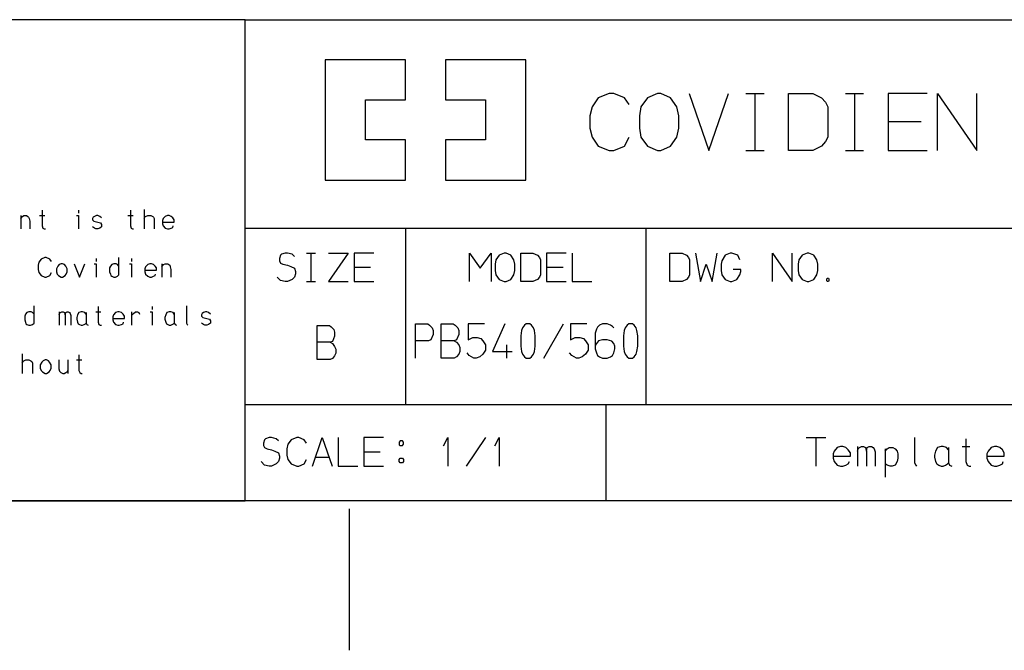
# Model space of a CAD drawing. Extents: x 0 to 1186, y 36 to 805.
# Tile 7 of 12: x 825 to 994, y 37 to 145. Entities that reach past the tile are written whole.
import ezdxf

# ---------------------------------------------------------------- set-up
doc = ezdxf.new("R2010")
doc.units = 0
doc.layers.add('1', color=1, linetype='CONTINUOUS')

msp = doc.modelspace()

# ---------------------------------------------------------------- linework, layer by layer
at = {"layer": '1'}
for p, q in [((863.9, 144.6), (693.68, 144.6)), ((863.9, 62.25), (863.9, 144.6)), ((863.9, 144.6), (1160.43, 144.6)), ((863.9, 62.25), (863.9, 144.6)), ((891.35, 137.75), (877.62, 137.75)), ((877.62, 137.75), (877.62, 117.15)), ((891.35, 130.88), (891.35, 137.75)), ((911.95, 137.75), (898.22, 137.75)), ((898.22, 137.75), (898.22, 130.88)), ((911.95, 117.15), (911.95, 137.75)), ((926.27, 132), (924.37, 131.23)), ((927.05, 132), (926.27, 132)), ((928.87, 131.23), (927.05, 132)), ((934.5, 132), (932.82, 131.23)), ((935.1, 132), (934.5, 132)), ((936.77, 131.23), (935.1, 132)), ((939.95, 132), (943.3, 122.2)), ((943.3, 122.2), (946.67, 132)), ((949.67, 132), (952.8, 132)), ((951.27, 122.2), (951.27, 132)), ((956.97, 122.2), (956.97, 132)), ((956.97, 132), (961.1, 132)), ((961.1, 132), (962.62, 131.23)), ((966.7, 132), (969.82, 132)), ((968.3, 122.2), (968.3, 132)), ((980.7, 132), (974, 132)), ((974, 132), (974, 122.2)), ((982.5, 122.2), (982.5, 132)), ((982.5, 132), (989.22, 122.2)), ((989.22, 122.2), (989.22, 132)), ((884.5, 124.03), (884.5, 130.88)), ((884.5, 130.88), (891.35, 130.88)), ((898.22, 130.88), (905.07, 130.88)), ((905.07, 130.88), (905.07, 124.03)), ((924.37, 131.23), (923.32, 129.7)), ((929.65, 130.1), (928.87, 131.23)), ((932.82, 131.23), (931.67, 129.7)), ((937.85, 129.7), (936.77, 131.23)), ((962.62, 131.23), (963.3, 130.48)), ((963.3, 130.48), (963.7, 129.7)), ((923.32, 129.7), (922.92, 128.18)), ((922.92, 128.18), (922.92, 126.03)), ((931.67, 129.7), (931.45, 128.18)), ((931.45, 128.18), (931.45, 126.03)), ((938.15, 128.18), (937.85, 129.7)), ((938.15, 126.03), (938.15, 128.18)), ((963.7, 129.7), (963.7, 124.5)), ((974, 127.18), (979.65, 127.18)), ((922.92, 126.03), (923.32, 124.5)), ((931.45, 126.03), (931.67, 124.5)), ((937.85, 124.5), (938.15, 126.03)), ((891.35, 124.03), (884.5, 124.03)), ((891.35, 117.15), (891.35, 124.03)), ((905.07, 124.03), (898.22, 124.03)), ((898.22, 124.03), (898.22, 117.15)), ((923.32, 124.5), (924.37, 122.98)), ((928.87, 122.98), (929.65, 124.5)), ((931.67, 124.5), (932.82, 122.98)), ((936.77, 122.98), (937.85, 124.5)), ((963.3, 123.75), (962.62, 122.98)), ((963.7, 124.5), (963.3, 123.75)), ((924.37, 122.98), (926.27, 122.2)), ((926.27, 122.2), (927.05, 122.2)), ((927.05, 122.2), (928.87, 122.98)), ((932.82, 122.98), (934.5, 122.2)), ((934.5, 122.2), (935.1, 122.2)), ((935.1, 122.2), (936.77, 122.98)), ((949.67, 122.2), (952.8, 122.2)), ((961.1, 122.2), (956.97, 122.2)), ((962.62, 122.98), (961.1, 122.2)), ((966.7, 122.2), (969.82, 122.2)), ((974, 122.2), (980.7, 122.2)), ((877.62, 117.15), (891.35, 117.15)), ((898.22, 117.15), (911.95, 117.15)), ((829.15, 112), (829.15, 109.33)), ((835.35, 112), (835.35, 111.48)), ((844.25, 112), (844.25, 109.33)), ((846.6, 112.13), (846.6, 108.8)), ((825.47, 111.1), (825.47, 108.8)), ((825.47, 110.58), (825.8, 110.95)), ((825.8, 110.95), (826.02, 111.1)), ((826.02, 111.1), (826.47, 111.1)), ((826.47, 111.1), (826.67, 110.95)), ((826.67, 110.95), (826.8, 110.83)), ((826.8, 110.83), (826.9, 110.58)), ((826.9, 110.58), (827.05, 110.1)), ((827.05, 110.1), (827.05, 108.8)), ((828.7, 111.1), (829.6, 111.1)), ((835, 111.1), (835.35, 111.1)), ((835.35, 111.1), (835.35, 108.8)), ((837.88, 110.83), (837.78, 110.58)), ((837.78, 110.58), (837.78, 110.35)), ((837.78, 110.35), (838, 110.1)), ((838.1, 110.95), (837.88, 110.83)), ((838, 110.1), (839.13, 109.83)), ((838.43, 111.1), (838.1, 110.95)), ((838.65, 111.1), (838.43, 111.1)), ((839, 110.95), (838.65, 111.1)), ((839.33, 110.7), (839, 110.95)), ((839.13, 109.83), (839.33, 109.58)), ((843.8, 111.1), (844.7, 111.1)), ((846.6, 110.58), (846.73, 110.83)), ((846.73, 110.83), (846.85, 110.95)), ((846.85, 110.95), (847.23, 111.1)), ((847.23, 111.1), (847.73, 111.1)), ((847.73, 111.1), (848.08, 110.95)), ((848.08, 110.95), (848.2, 110.83)), ((848.2, 110.83), (848.33, 110.58)), ((848.33, 110.58), (848.33, 108.8)), ((849.88, 110.58), (849.75, 110.23)), ((849.75, 110.23), (849.75, 109.7)), ((849.75, 109.98), (851.73, 109.98)), ((849.75, 109.7), (849.88, 109.33)), ((850.23, 110.95), (849.88, 110.58)), ((850.63, 111.1), (850.23, 110.95)), ((850.88, 111.1), (850.63, 111.1)), ((851.23, 110.95), (850.88, 111.1)), ((851.5, 110.7), (851.23, 110.95)), ((851.73, 110.35), (851.5, 110.7)), ((851.73, 109.98), (851.73, 110.35)), ((829.15, 109.33), (829.28, 108.93)), ((829.28, 108.93), (829.5, 108.8)), ((829.5, 108.8), (829.7, 108.8)), ((838.1, 108.93), (837.78, 109.18)), ((838.33, 108.8), (838.1, 108.93)), ((838.65, 108.8), (838.33, 108.8)), ((839, 108.93), (838.65, 108.8)), ((839.33, 109.18), (839, 108.93)), ((839.33, 109.58), (839.33, 109.18)), ((844.25, 109.33), (844.38, 108.93)), ((844.38, 108.93), (844.6, 108.8)), ((844.6, 108.8), (844.8, 108.8)), ((849.88, 109.33), (850.23, 108.93)), ((850.23, 108.93), (850.63, 108.8)), ((850.63, 108.8), (850.88, 108.8)), ((850.88, 108.8), (851.23, 108.93)), ((851.23, 108.93), (851.5, 109.05)), ((851.5, 109.05), (851.6, 109.33)), ((863.9, 108.93), (1160.43, 108.93)), ((891.35, 108.93), (891.35, 78.73)), ((932.55, 108.93), (932.55, 78.73)), ((870.78, 104.68), (870.15, 104.48)), ((871.15, 104.68), (870.78, 104.68)), ((871.95, 104.48), (871.15, 104.68)), ((874.4, 104.68), (875.95, 104.68)), ((875.2, 99.78), (875.2, 104.68)), ((878.18, 104.68), (881.53, 104.68)), ((881.53, 104.68), (878.18, 99.78)), ((885.93, 104.68), (882.58, 104.68)), ((882.58, 104.68), (882.58, 99.78)), ((902.35, 99.78), (902.35, 104.68)), ((902.35, 104.68), (904.18, 102.08)), ((904.18, 102.08), (906.05, 104.68)), ((906.05, 104.68), (906.05, 99.78)), ((908.25, 104.68), (907.43, 104.3)), ((908.58, 104.68), (908.25, 104.68)), ((909.4, 104.3), (908.58, 104.68)), ((911.13, 99.78), (911.13, 104.68)), ((911.13, 104.68), (913.18, 104.68)), ((913.18, 104.68), (913.95, 104.3)), ((918.88, 104.68), (915.53, 104.68)), ((915.53, 104.68), (915.53, 99.78)), ((919.9, 104.68), (919.9, 99.78)), ((936.65, 99.78), (936.65, 104.68)), ((936.65, 104.68), (938.73, 104.68)), ((938.73, 104.68), (939.48, 104.3)), ((941.05, 104.68), (941.9, 99.78)), ((943.9, 99.78), (944.75, 104.68)), ((946.98, 104.68), (946.13, 104.3)), ((947.28, 104.68), (946.98, 104.68)), ((948.3, 104.3), (947.28, 104.68)), ((954.23, 99.78), (954.23, 104.68)), ((954.23, 104.68), (957.58, 99.78)), ((957.58, 99.78), (957.58, 104.68)), ((960.15, 104.68), (959.3, 104.3)), ((960.45, 104.68), (960.15, 104.68)), ((961.3, 104.3), (960.45, 104.68)), ((828.6, 103.1), (828.48, 102.6)), ((828.98, 103.63), (828.6, 103.1)), ((829.6, 103.9), (828.98, 103.63)), ((829.85, 103.9), (829.6, 103.9)), ((830.48, 103.63), (829.85, 103.9)), ((830.73, 103.25), (830.48, 103.63)), ((838.38, 103.75), (838.38, 103.25)), ((842.3, 100.95), (842.3, 103.9)), ((844.43, 103.75), (844.43, 103.25)), ((869.98, 104.3), (869.78, 103.73)), ((869.78, 103.73), (869.78, 103.33)), ((869.78, 103.33), (869.98, 102.95)), ((870.15, 104.48), (869.98, 104.3)), ((869.98, 102.95), (870.38, 102.78)), ((872.38, 104.1), (871.95, 104.48)), ((906.85, 103.53), (906.73, 102.78)), ((907.43, 104.3), (906.85, 103.53)), ((909.93, 103.53), (909.4, 104.3)), ((910.1, 102.78), (909.93, 103.53)), ((913.95, 104.3), (914.3, 103.9)), ((914.3, 103.9), (914.48, 103.53)), ((914.48, 103.53), (914.48, 100.93)), ((939.48, 104.3), (939.83, 103.9)), ((939.83, 103.9), (940.03, 103.53)), ((940.03, 103.53), (940.03, 100.93)), ((945.55, 103.33), (945.45, 102.78)), ((946.13, 104.3), (945.55, 103.33)), ((948.65, 103.53), (948.3, 104.3)), ((958.75, 103.53), (958.63, 102.78)), ((959.3, 104.3), (958.75, 103.53)), ((961.83, 103.53), (961.3, 104.3)), ((961.98, 102.78), (961.83, 103.53)), ((828.48, 102.6), (828.48, 101.85)), ((828.48, 101.85), (828.6, 101.35)), ((828.6, 101.35), (828.98, 100.83)), ((830.48, 100.83), (830.73, 101.35)), ((831.83, 102.45), (831.58, 101.98)), ((831.58, 101.98), (831.58, 101.48)), ((831.58, 101.48), (831.73, 101.08)), ((832.05, 102.73), (831.83, 102.45)), ((832.4, 102.85), (832.05, 102.73)), ((832.63, 102.85), (832.4, 102.85)), ((832.95, 102.73), (832.63, 102.85)), ((833.18, 102.45), (832.95, 102.73)), ((833.4, 101.98), (833.18, 102.45)), ((833.28, 101.08), (833.4, 101.48)), ((833.4, 101.48), (833.4, 101.98)), ((834.6, 102.85), (835.55, 100.55)), ((835.55, 100.55), (836.43, 102.85)), ((838.03, 102.85), (838.38, 102.85)), ((838.38, 102.85), (838.38, 100.55)), ((840.83, 102.45), (840.7, 102.13)), ((840.7, 102.13), (840.7, 101.48)), ((840.7, 101.48), (840.83, 101.08)), ((841.05, 102.73), (840.83, 102.45)), ((841.4, 102.85), (841.05, 102.73)), ((841.8, 102.85), (841.4, 102.85)), ((842.05, 102.73), (841.8, 102.85)), ((842.3, 102.45), (842.05, 102.73)), ((844.08, 102.85), (844.43, 102.85)), ((844.43, 102.85), (844.43, 100.55)), ((846.85, 102.33), (846.73, 101.98)), ((846.73, 101.98), (846.73, 101.48)), ((846.73, 101.73), (848.73, 101.73)), ((846.73, 101.48), (846.85, 101.08)), ((847.23, 102.73), (846.85, 102.33)), ((847.6, 102.85), (847.23, 102.73)), ((847.85, 102.85), (847.6, 102.85)), ((848.2, 102.73), (847.85, 102.85)), ((848.48, 102.45), (848.2, 102.73)), ((848.73, 102.13), (848.48, 102.45)), ((848.73, 101.73), (848.73, 102.13)), ((849.63, 102.85), (849.63, 100.55)), ((849.63, 102.33), (849.95, 102.73)), ((849.95, 102.73), (850.18, 102.85)), ((850.18, 102.85), (850.65, 102.85)), ((850.65, 102.85), (850.85, 102.73)), ((850.85, 102.73), (850.98, 102.6)), ((850.98, 102.6), (851.08, 102.33)), ((851.08, 102.33), (851.2, 101.85)), ((851.2, 101.85), (851.2, 100.55)), ((870.38, 102.78), (871.15, 102.58)), ((871.15, 102.58), (871.75, 102.38)), ((871.75, 102.38), (872.38, 102.08)), ((872.38, 102.08), (872.55, 101.5)), ((872.55, 101.5), (872.55, 101.1)), ((882.58, 102.25), (885.4, 102.25)), ((906.73, 102.78), (906.73, 101.68)), ((906.73, 101.68), (906.85, 100.93)), ((909.93, 100.93), (910.1, 101.68)), ((910.1, 101.68), (910.1, 102.78)), ((915.53, 102.25), (918.35, 102.25)), ((941.9, 99.78), (942.88, 102.78)), ((942.88, 102.78), (943.9, 99.78)), ((945.45, 102.78), (945.45, 101.68)), ((945.45, 101.68), (945.55, 100.93)), ((948.8, 101.88), (947.48, 101.88)), ((948.65, 100.93), (948.8, 101.5)), ((948.8, 101.5), (948.8, 101.88)), ((958.63, 102.78), (958.63, 101.68)), ((958.63, 101.68), (958.75, 100.93)), ((961.83, 100.93), (961.98, 101.68)), ((961.98, 101.68), (961.98, 102.78)), ((828.98, 100.83), (829.6, 100.55)), ((829.6, 100.55), (829.85, 100.55)), ((829.85, 100.55), (830.48, 100.83)), ((831.73, 101.08), (831.95, 100.83)), ((831.95, 100.83), (832.4, 100.55)), ((832.4, 100.55), (832.63, 100.55)), ((832.63, 100.55), (833.08, 100.83)), ((833.08, 100.83), (833.28, 101.08)), ((840.83, 101.08), (840.93, 100.83)), ((840.93, 100.83), (841.05, 100.7)), ((841.05, 100.7), (841.4, 100.55)), ((841.4, 100.55), (841.68, 100.55)), ((841.68, 100.55), (842.05, 100.7)), ((842.05, 100.7), (842.3, 100.95)), ((846.85, 101.08), (847.23, 100.7)), ((847.23, 100.7), (847.6, 100.55)), ((847.6, 100.55), (847.85, 100.55)), ((847.85, 100.55), (848.2, 100.7)), ((848.2, 100.7), (848.48, 100.83)), ((848.48, 100.83), (848.58, 101.08)), ((869.98, 99.98), (869.4, 100.55)), ((870.78, 99.78), (869.98, 99.98)), ((871.15, 99.78), (870.78, 99.78)), ((871.95, 100.15), (871.15, 99.78)), ((872.38, 100.55), (871.95, 100.15)), ((872.55, 101.1), (872.38, 100.55)), ((874.4, 99.78), (875.95, 99.78)), ((878.18, 99.78), (881.53, 99.78)), ((882.58, 99.78), (885.93, 99.78)), ((906.85, 100.93), (907.43, 100.15)), ((907.43, 100.15), (908.25, 99.78)), ((908.25, 99.78), (908.58, 99.78)), ((908.58, 99.78), (909.4, 100.15)), ((909.4, 100.15), (909.93, 100.93)), ((913.18, 99.78), (911.13, 99.78)), ((913.95, 100.15), (913.18, 99.78)), ((914.3, 100.55), (913.95, 100.15)), ((914.48, 100.93), (914.3, 100.55)), ((915.53, 99.78), (918.88, 99.78)), ((919.9, 99.78), (923.28, 99.78)), ((938.73, 99.78), (936.65, 99.78)), ((939.48, 100.15), (938.73, 99.78)), ((939.83, 100.55), (939.48, 100.15)), ((940.03, 100.93), (939.83, 100.55)), ((945.55, 100.93), (946.13, 100.15)), ((946.13, 100.15), (946.98, 99.78)), ((946.98, 99.78), (947.28, 99.78)), ((947.28, 99.78), (948.13, 100.15)), ((948.13, 100.15), (948.65, 100.93)), ((958.75, 100.93), (959.3, 100.15)), ((959.3, 100.15), (960.15, 99.78)), ((960.15, 99.78), (960.45, 99.78)), ((960.45, 99.78), (961.3, 100.15)), ((961.3, 100.15), (961.83, 100.93)), ((963.53, 100.23), (963.6, 100.35)), ((963.53, 99.9), (963.53, 100.23)), ((963.6, 99.78), (963.53, 99.9)), ((963.6, 100.35), (963.78, 100.35)), ((963.78, 99.78), (963.6, 99.78)), ((963.78, 100.35), (963.85, 100.23)), ((963.85, 99.9), (963.78, 99.78)), ((963.85, 100.23), (963.85, 99.9)), ((826.5, 94.48), (826.27, 94.23)), ((826.85, 94.63), (826.5, 94.48)), ((827.25, 94.63), (826.85, 94.63)), ((827.47, 94.48), (827.25, 94.63)), ((827.75, 94.23), (827.47, 94.48)), ((827.75, 92.7), (827.75, 95.65)), ((832.05, 94.63), (832.05, 92.33)), ((832.12, 94.35), (832.27, 94.48)), ((832.27, 94.48), (832.5, 94.63)), ((832.5, 94.63), (832.72, 94.63)), ((832.72, 94.63), (832.95, 94.48)), ((832.95, 94.48), (833.07, 94.1)), ((833.07, 94.1), (833.17, 94.48)), ((833.17, 94.48), (833.4, 94.63)), ((833.4, 94.63), (833.62, 94.63)), ((833.62, 94.63), (833.82, 94.48)), ((833.82, 94.48), (833.95, 94.35)), ((835.42, 94.48), (835.2, 94.1)), ((835.8, 94.63), (835.42, 94.48)), ((836.07, 94.63), (835.8, 94.63)), ((836.45, 94.48), (836.07, 94.63)), ((836.67, 94.23), (836.45, 94.48)), ((836.67, 94.48), (836.67, 92.7)), ((838.32, 94.63), (839.2, 94.63)), ((838.75, 95.53), (838.75, 92.85)), ((841.72, 94.48), (841.37, 94.1)), ((842.1, 94.63), (841.72, 94.48)), ((842.35, 94.63), (842.1, 94.63)), ((842.72, 94.48), (842.35, 94.63)), ((843, 94.23), (842.72, 94.48)), ((844.47, 94.63), (844.47, 92.33)), ((844.8, 94.35), (845.15, 94.63)), ((845.15, 94.63), (845.47, 94.63)), ((845.47, 94.63), (845.7, 94.48)), ((845.7, 94.48), (845.8, 94.23)), ((847.62, 94.63), (848, 94.63)), ((848, 95.53), (848, 95)), ((848, 94.63), (848, 92.33)), ((850.52, 94.48), (850.3, 94.1)), ((850.9, 94.63), (850.52, 94.48)), ((851.17, 94.63), (850.9, 94.63)), ((851.55, 94.48), (851.17, 94.63)), ((851.77, 94.23), (851.55, 94.48)), ((851.77, 94.48), (851.77, 92.7)), ((853.85, 95.65), (853.85, 92.7)), ((856.77, 94.48), (856.55, 94.35)), ((857.1, 94.63), (856.77, 94.48)), ((857.32, 94.63), (857.1, 94.63)), ((857.65, 94.48), (857.32, 94.63)), ((858, 94.23), (857.65, 94.48)), ((826.27, 94.23), (826.15, 93.88)), ((826.15, 93.88), (826.15, 93.23)), ((826.15, 93.23), (826.27, 92.85)), ((826.27, 92.85), (826.37, 92.58)), ((832.05, 94.1), (832.12, 94.35)), ((833.07, 94.1), (833.07, 92.33)), ((833.95, 94.35), (834.05, 94)), ((834.05, 94), (834.05, 92.33)), ((835.2, 94.1), (835.07, 93.63)), ((835.07, 93.63), (835.07, 93.35)), ((835.07, 93.35), (835.2, 92.85)), ((835.2, 92.85), (835.32, 92.58)), ((838.75, 92.85), (838.87, 92.45)), ((841.37, 94.1), (841.25, 93.75)), ((841.25, 93.75), (841.25, 93.23)), ((841.25, 93.5), (843.22, 93.5)), ((841.25, 93.23), (841.37, 92.85)), ((841.37, 92.85), (841.72, 92.45)), ((843.22, 93.88), (843, 94.23)), ((843, 92.58), (843.1, 92.85)), ((843.22, 93.5), (843.22, 93.88)), ((844.47, 94), (844.8, 94.35)), ((850.3, 94.1), (850.17, 93.63)), ((850.17, 93.63), (850.17, 93.35)), ((850.17, 93.35), (850.3, 92.85)), ((850.3, 92.85), (850.42, 92.58)), ((856.55, 94.35), (856.45, 94.1)), ((856.45, 94.1), (856.45, 93.88)), ((856.45, 93.88), (856.67, 93.63)), ((856.67, 93.63), (857.8, 93.35)), ((857.8, 93.35), (858, 93.1)), ((858, 93.1), (858, 92.7)), ((826.37, 92.58), (826.5, 92.45)), ((826.5, 92.45), (826.85, 92.33)), ((826.85, 92.33), (827.12, 92.33)), ((827.12, 92.33), (827.47, 92.45)), ((827.47, 92.45), (827.75, 92.7)), ((835.32, 92.58), (835.55, 92.45)), ((835.55, 92.45), (835.8, 92.33)), ((835.8, 92.33), (836.07, 92.33)), ((836.07, 92.33), (836.32, 92.45)), ((836.32, 92.45), (836.55, 92.58)), ((836.55, 92.58), (836.67, 92.7)), ((836.67, 92.7), (836.8, 92.45)), ((836.8, 92.45), (837.05, 92.33)), ((838.87, 92.45), (839.1, 92.33)), ((839.1, 92.33), (839.32, 92.33)), ((841.72, 92.45), (842.1, 92.33)), ((842.1, 92.33), (842.35, 92.33)), ((842.35, 92.33), (842.72, 92.45)), ((842.72, 92.45), (843, 92.58)), ((850.42, 92.58), (850.65, 92.45)), ((850.65, 92.45), (850.9, 92.33)), ((850.9, 92.33), (851.17, 92.33)), ((851.17, 92.33), (851.42, 92.45)), ((851.42, 92.45), (851.65, 92.58)), ((851.65, 92.58), (851.77, 92.7)), ((851.77, 92.7), (851.9, 92.45)), ((851.9, 92.45), (852.15, 92.33)), ((853.85, 92.7), (853.97, 92.45)), ((853.97, 92.45), (854.07, 92.33)), ((856.77, 92.45), (856.45, 92.7)), ((857, 92.33), (856.77, 92.45)), ((857.32, 92.33), (857, 92.33)), ((857.65, 92.45), (857.32, 92.33)), ((858, 92.7), (857.65, 92.45)), ((876.25, 86.43), (876.25, 92.3)), ((876.25, 92.3), (878.33, 92.3)), ((878.33, 92.3), (878.65, 92.05)), ((878.65, 92.05), (879.08, 91.6)), ((879.08, 91.6), (879.23, 91.15)), ((879.23, 91.15), (879.23, 90.45)), ((893.1, 86.68), (893.1, 92.55)), ((893.1, 92.55), (895.18, 92.55)), ((895.18, 92.55), (895.5, 92.33)), ((895.5, 92.33), (895.93, 91.85)), ((895.93, 91.85), (896.08, 91.4)), ((896.08, 91.4), (896.08, 90.73)), ((897.5, 86.68), (897.5, 92.55)), ((897.5, 92.55), (899.55, 92.55)), ((899.55, 92.55), (899.9, 92.33)), ((899.9, 92.33), (900.33, 91.85)), ((900.33, 91.85), (900.48, 91.4)), ((900.48, 91.4), (900.48, 90.73)), ((904.88, 92.55), (902.08, 92.55)), ((902.08, 92.55), (902.08, 89.8)), ((908.35, 92.55), (906.28, 87.83)), ((911.25, 91.4), (911.1, 90.48)), ((911.4, 91.85), (911.25, 91.4)), ((911.75, 92.33), (911.4, 91.85)), ((912.05, 92.55), (911.75, 92.33)), ((912.65, 92.55), (912.05, 92.55)), ((912.93, 92.33), (912.65, 92.55)), ((913.28, 91.85), (912.93, 92.33)), ((913.43, 91.4), (913.28, 91.85)), ((913.58, 90.48), (913.43, 91.4)), ((915.08, 86.68), (918.43, 92.55)), ((922.43, 92.55), (919.65, 92.55)), ((919.65, 92.55), (919.65, 89.8)), ((924.05, 91.63), (923.85, 90.95)), ((924.23, 92), (924.05, 91.63)), ((924.58, 92.33), (924.23, 92)), ((925.13, 92.55), (924.58, 92.33)), ((925.93, 92.55), (925.13, 92.55)), ((926.45, 92.33), (925.93, 92.55)), ((926.83, 92.1), (926.45, 92.33)), ((927.03, 91.85), (926.83, 92.1)), ((928.83, 91.4), (928.68, 90.48)), ((928.98, 91.85), (928.83, 91.4)), ((929.33, 92.33), (928.98, 91.85)), ((929.63, 92.55), (929.33, 92.33)), ((930.23, 92.55), (929.63, 92.55)), ((930.5, 92.33), (930.23, 92.55)), ((930.85, 91.85), (930.5, 92.33)), ((931, 91.4), (930.85, 91.85)), ((931.15, 90.48), (931, 91.4)), ((878.48, 89.4), (876.25, 89.4)), ((878.85, 89.55), (878.48, 89.4)), ((878.48, 89.4), (878.85, 89.18)), ((879.23, 90.45), (878.85, 89.55)), ((895.33, 89.65), (893.1, 89.65)), ((895.7, 89.8), (895.33, 89.65)), ((896.08, 90.73), (895.7, 89.8)), ((899.7, 89.65), (897.5, 89.65)), ((900.1, 89.8), (899.7, 89.65)), ((899.7, 89.65), (900.1, 89.43)), ((900.48, 90.73), (900.1, 89.8)), ((900.1, 89.43), (900.48, 88.95)), ((902.08, 89.8), (902.88, 90.25)), ((902.88, 90.25), (903.65, 90.25)), ((903.65, 90.25), (904.25, 90.03)), ((904.25, 90.03), (904.63, 89.65)), ((904.63, 89.65), (905.05, 88.95)), ((911.1, 90.48), (911.1, 88.73)), ((913.58, 88.73), (913.58, 90.48)), ((919.65, 89.8), (920.45, 90.25)), ((920.45, 90.25), (921.23, 90.25)), ((921.23, 90.25), (921.83, 90.03)), ((921.83, 90.03), (922.2, 89.65)), ((922.2, 89.65), (922.63, 88.95)), ((923.85, 90.95), (923.85, 88.28)), ((924.4, 89.65), (924.05, 89.2)), ((925.13, 89.8), (924.4, 89.65)), ((925.93, 89.8), (925.13, 89.8)), ((926.68, 89.58), (925.93, 89.8)), ((927.03, 89.2), (926.68, 89.58)), ((928.68, 90.48), (928.68, 88.73)), ((931.15, 88.73), (931.15, 90.48)), ((878.85, 89.18), (879.23, 88.7)), ((879.23, 88.7), (879.43, 88.25)), ((879.43, 88.25), (879.43, 87.55)), ((900.48, 88.95), (900.65, 88.5)), ((900.65, 87.83), (900.48, 87.35)), ((900.65, 88.5), (900.65, 87.83)), ((905.05, 88.05), (904.63, 87.35)), ((905.05, 88.95), (905.05, 88.05)), ((906.28, 87.83), (909.65, 87.83)), ((908.68, 88.95), (908.68, 86.68)), ((911.1, 88.73), (911.25, 87.83)), ((911.25, 87.83), (911.4, 87.35)), ((913.28, 87.35), (913.43, 87.83)), ((913.43, 87.83), (913.58, 88.73)), ((922.63, 88.05), (922.2, 87.35)), ((922.63, 88.95), (922.63, 88.05)), ((924.05, 89.2), (923.85, 88.73)), ((923.85, 88.28), (924.05, 87.6)), ((927.2, 88.73), (927.03, 89.2)), ((927.03, 87.6), (927.2, 88.28)), ((927.2, 88.28), (927.2, 88.73)), ((928.68, 88.73), (928.83, 87.83)), ((928.83, 87.83), (928.98, 87.35)), ((930.85, 87.35), (931, 87.83)), ((931, 87.83), (931.15, 88.73)), ((825.72, 87.43), (825.72, 84.08)), ((825.72, 85.85), (825.87, 86.13)), ((825.87, 86.13), (826, 86.25)), ((826, 86.25), (826.35, 86.38)), ((826.35, 86.38), (826.85, 86.38)), ((826.85, 86.38), (827.2, 86.25)), ((827.2, 86.25), (827.35, 86.13)), ((827.35, 86.13), (827.47, 85.85)), ((829.1, 86), (828.82, 85.53)), ((829.32, 86.25), (829.1, 86)), ((829.65, 86.38), (829.32, 86.25)), ((829.87, 86.38), (829.65, 86.38)), ((830.2, 86.25), (829.87, 86.38)), ((830.42, 86), (830.2, 86.25)), ((830.67, 85.53), (830.42, 86)), ((832, 86.38), (832, 84.88)), ((833.55, 86.38), (833.55, 84.08)), ((835.02, 86.38), (835.92, 86.38)), ((835.45, 87.28), (835.45, 84.6)), ((878.48, 86.43), (876.25, 86.43)), ((878.85, 86.65), (878.48, 86.43)), ((879.23, 87.1), (878.85, 86.65)), ((879.43, 87.55), (879.23, 87.1)), ((899.7, 86.68), (897.5, 86.68)), ((900.1, 86.9), (899.7, 86.68)), ((900.48, 87.35), (900.1, 86.9)), ((902.28, 87.13), (901.9, 87.6)), ((903.08, 86.68), (902.28, 87.13)), ((903.45, 86.68), (903.08, 86.68)), ((904.08, 86.9), (903.45, 86.68)), ((904.63, 87.35), (904.08, 86.9)), ((911.4, 87.35), (911.75, 86.9)), ((911.75, 86.9), (912.05, 86.68)), ((912.05, 86.68), (912.65, 86.68)), ((912.65, 86.68), (912.93, 86.9)), ((912.93, 86.9), (913.28, 87.35)), ((919.85, 87.13), (919.45, 87.6)), ((920.65, 86.68), (919.85, 87.13)), ((921.03, 86.68), (920.65, 86.68)), ((921.63, 86.9), (921.03, 86.68)), ((922.2, 87.35), (921.63, 86.9)), ((924.05, 87.6), (924.23, 87.13)), ((924.23, 87.13), (924.58, 86.9)), ((924.58, 86.9), (925.13, 86.68)), ((925.13, 86.68), (925.93, 86.68)), ((925.93, 86.68), (926.45, 86.9)), ((926.45, 86.9), (926.83, 87.13)), ((926.83, 87.13), (927.03, 87.6)), ((928.98, 87.35), (929.33, 86.9)), ((929.33, 86.9), (929.63, 86.68)), ((929.63, 86.68), (930.23, 86.68)), ((930.23, 86.68), (930.5, 86.9)), ((930.5, 86.9), (930.85, 87.35)), ((827.47, 85.85), (827.47, 84.08)), ((828.82, 85.53), (828.82, 85)), ((828.82, 85), (828.97, 84.6)), ((828.97, 84.6), (829.22, 84.35)), ((829.22, 84.35), (829.65, 84.08)), ((829.87, 84.08), (830.32, 84.35)), ((830.32, 84.35), (830.52, 84.6)), ((830.52, 84.6), (830.67, 85)), ((830.67, 85), (830.67, 85.53)), ((832, 84.88), (832.1, 84.48)), ((832.1, 84.48), (832.32, 84.23)), ((833.22, 84.23), (833.45, 84.35)), ((833.45, 84.35), (833.55, 84.6)), ((835.45, 84.6), (835.57, 84.23)), ((829.65, 84.08), (829.87, 84.08)), ((832.32, 84.23), (832.67, 84.08)), ((832.67, 84.08), (832.9, 84.08)), ((832.9, 84.08), (833.22, 84.23)), ((835.57, 84.23), (835.82, 84.08)), ((835.82, 84.08), (836.02, 84.08)), ((863.9, 78.73), (1160.43, 78.73)), ((925.68, 78.73), (925.68, 62.25)), ((867.23, 72.73), (867.03, 72.15)), ((867.4, 72.9), (867.23, 72.73)), ((868.03, 73.1), (867.4, 72.9)), ((868.4, 73.1), (868.03, 73.1)), ((869.2, 72.9), (868.4, 73.1)), ((869.63, 72.53), (869.2, 72.9)), ((871.78, 72.73), (871.23, 71.95)), ((872.73, 73.1), (871.78, 72.73)), ((873.1, 73.1), (872.73, 73.1)), ((874.03, 72.73), (873.1, 73.1)), ((874.4, 72.15), (874.03, 72.73)), ((875.43, 68.2), (877.1, 73.1)), ((877.1, 73.1), (878.8, 68.2)), ((879.83, 73.1), (879.83, 68.2)), ((887.58, 73.1), (884.23, 73.1)), ((884.23, 73.1), (884.23, 68.2)), ((890.48, 72.53), (890.3, 72.33)), ((890.83, 72.53), (890.48, 72.53)), ((891.03, 72.33), (890.83, 72.53)), ((897.9, 71.7), (898.63, 73.1)), ((898.63, 73.1), (898.63, 68.2)), ((901.8, 68.2), (905.15, 73.1)), ((906.68, 71.7), (907.4, 73.1)), ((907.4, 73.1), (907.4, 68.2)), ((960, 73.1), (963.35, 73.1)), ((961.68, 68.2), (961.68, 73.1)), ((978.55, 73.1), (978.55, 68.78)), ((987.35, 72.9), (987.35, 68.98)), ((867.03, 72.15), (867.03, 71.75)), ((867.03, 71.75), (867.23, 71.38)), ((867.23, 71.38), (867.65, 71.2)), ((867.65, 71.2), (868.4, 71)), ((868.4, 71), (869, 70.8)), ((871.23, 71.95), (871.05, 71.2)), ((871.05, 71.2), (871.05, 70.1)), ((890.3, 72.33), (890.3, 71.83)), ((890.3, 71.83), (890.48, 71.75)), ((890.48, 71.75), (890.83, 71.75)), ((890.83, 71.75), (891.03, 71.95)), ((891.03, 71.95), (891.03, 72.33)), ((965.3, 71.38), (964.78, 70.8)), ((965.88, 71.58), (965.3, 71.38)), ((966.25, 71.58), (965.88, 71.58)), ((966.8, 71.38), (966.25, 71.58)), ((967.2, 71), (966.8, 71.38)), ((967.55, 70.5), (967.2, 71)), ((968.78, 71.58), (968.78, 68.2)), ((968.78, 70.8), (968.9, 71.2)), ((968.9, 71.2), (969.13, 71.38)), ((969.13, 71.38), (969.48, 71.58)), ((969.48, 71.58), (969.78, 71.58)), ((969.78, 71.58), (970.13, 71.38)), ((970.13, 71.38), (970.3, 70.8)), ((970.3, 70.8), (970.45, 71.38)), ((970.45, 71.38), (970.8, 71.58)), ((970.8, 71.58), (971.15, 71.58)), ((971.15, 71.58), (971.45, 71.38)), ((971.45, 71.38), (971.65, 71.2)), ((971.65, 71.2), (971.8, 70.68)), ((973.53, 71.2), (973.53, 66.35)), ((973.53, 70.8), (973.85, 71.2)), ((973.85, 71.2), (974.18, 71.38)), ((974.18, 71.38), (974.85, 71.38)), ((974.85, 71.38), (975.2, 71.2)), ((975.2, 71.2), (975.55, 70.8)), ((982.5, 71.38), (982.15, 70.8)), ((983.08, 71.58), (982.5, 71.38)), ((983.45, 71.58), (983.08, 71.58)), ((984.03, 71.38), (983.45, 71.58)), ((984.38, 71), (984.03, 71.38)), ((984.38, 71.38), (984.38, 68.78)), ((986.7, 71.58), (988.03, 71.58)), ((991.68, 71.38), (991.13, 70.8)), ((992.23, 71.58), (991.68, 71.38)), ((992.63, 71.58), (992.23, 71.58)), ((993.15, 71.38), (992.63, 71.58)), ((993.58, 71), (993.15, 71.38)), ((993.9, 70.5), (993.58, 71)), ((869, 70.8), (869.63, 70.5)), ((869.63, 70.5), (869.8, 69.93)), ((869.8, 69.55), (869.63, 68.98)), ((869.8, 69.93), (869.8, 69.55)), ((871.05, 70.1), (871.23, 69.35)), ((871.23, 69.35), (871.78, 68.58)), ((874.03, 68.58), (874.4, 69.35)), ((875.93, 69.73), (878.3, 69.73)), ((884.23, 70.68), (887.05, 70.68)), ((890.3, 69.35), (890.48, 69.55)), ((890.3, 68.98), (890.3, 69.35)), ((890.48, 69.55), (890.83, 69.55)), ((890.83, 69.55), (891.03, 69.35)), ((891.03, 69.35), (891.03, 68.98)), ((964.78, 70.8), (964.58, 70.3)), ((964.58, 70.3), (964.58, 69.55)), ((964.58, 69.93), (967.55, 69.93)), ((964.58, 69.55), (964.78, 68.98)), ((967.55, 69.93), (967.55, 70.5)), ((970.3, 70.8), (970.3, 68.2)), ((971.8, 70.68), (971.8, 68.2)), ((975.55, 70.8), (975.7, 70.3)), ((975.7, 69.55), (975.55, 68.98)), ((975.7, 70.3), (975.7, 69.55)), ((982.15, 70.8), (981.95, 70.1)), ((981.95, 70.1), (981.95, 69.73)), ((981.95, 69.73), (982.15, 68.98)), ((991.13, 70.8), (990.95, 70.3)), ((990.95, 70.3), (990.95, 69.55)), ((990.95, 69.93), (993.9, 69.93)), ((990.95, 69.55), (991.13, 68.98)), ((993.9, 69.93), (993.9, 70.5)), ((867.23, 68.4), (866.65, 68.98)), ((868.03, 68.2), (867.23, 68.4)), ((868.4, 68.2), (868.03, 68.2)), ((869.2, 68.58), (868.4, 68.2)), ((869.63, 68.98), (869.2, 68.58)), ((871.78, 68.58), (872.73, 68.2)), ((872.73, 68.2), (873.1, 68.2)), ((873.1, 68.2), (874.03, 68.58)), ((879.83, 68.2), (883.18, 68.2)), ((884.23, 68.2), (887.58, 68.2)), ((890.48, 68.78), (890.3, 68.98)), ((890.83, 68.78), (890.48, 68.78)), ((891.03, 68.98), (890.83, 68.78)), ((964.78, 68.98), (965.3, 68.4)), ((965.3, 68.4), (965.88, 68.2)), ((965.88, 68.2), (966.25, 68.2)), ((966.25, 68.2), (966.8, 68.4)), ((966.8, 68.4), (967.2, 68.58)), ((967.2, 68.58), (967.38, 68.98)), ((973.85, 68.4), (973.53, 68.58)), ((974.35, 68.2), (973.85, 68.4)), ((974.7, 68.2), (974.35, 68.2)), ((975.2, 68.4), (974.7, 68.2)), ((975.55, 68.98), (975.2, 68.4)), ((978.55, 68.78), (978.75, 68.4)), ((978.75, 68.4), (978.9, 68.2)), ((982.15, 68.98), (982.35, 68.58)), ((982.35, 68.58), (982.68, 68.4)), ((982.68, 68.4), (983.08, 68.2)), ((983.08, 68.2), (983.45, 68.2)), ((983.45, 68.2), (983.83, 68.4)), ((983.83, 68.4), (984.18, 68.58)), ((984.18, 68.58), (984.38, 68.78)), ((984.38, 68.78), (984.55, 68.4)), ((984.55, 68.4), (984.93, 68.2)), ((987.35, 68.98), (987.53, 68.4)), ((987.53, 68.4), (987.88, 68.2)), ((987.88, 68.2), (988.18, 68.2)), ((991.13, 68.98), (991.68, 68.4)), ((991.68, 68.4), (992.23, 68.2)), ((992.23, 68.2), (992.63, 68.2)), ((992.63, 68.2), (993.15, 68.4)), ((993.15, 68.4), (993.58, 68.58)), ((993.58, 68.58), (993.73, 68.98)), ((1160.43, 62.25), (26.5, 62.25)), ((693.68, 62.25), (863.9, 62.25)), ((881.75, 36.7), (881.75, 60.88))]:
    msp.add_line(p, q, dxfattribs=at)

doc.saveas('drawing.dxf')
